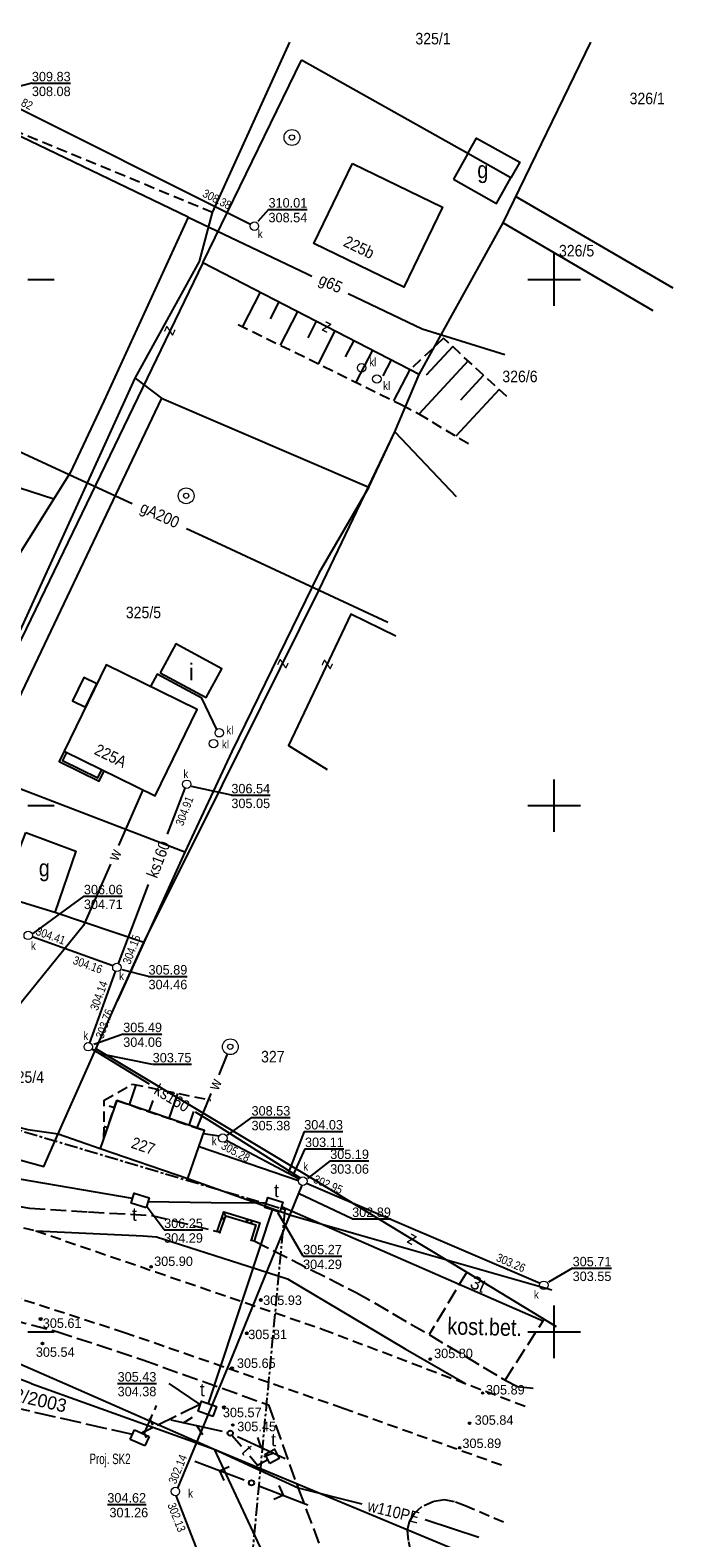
# Model space of a CAD drawing. Extents: x 4615668 to 9294084, y 5331114 to 10688993.
# Tile 171 of 181: x 4656145 to 4656206, y 5335843 to 5335987. Entities that reach past the tile are written whole.
import ezdxf
from ezdxf.enums import TextEntityAlignment as Align

# ---------------------------------------------------------------- set-up
doc = ezdxf.new("R2010")
doc.units = 0
doc.header["$MEASUREMENT"] = 0
for name, pattern in [('CENTER', [2, 1.25, -0.25, 0.25, -0.25]), ('CHODNIK', [2, 1.5, -0.5]), ('JEZDNIA', [1.5, 1, -0.5]), ('PROJEKT', [2.5, 2, -0.5]), ('SKARPA1', [1.5, 1, -0.5]), ('UZYTEK', [1.5, 1, -0.5])]:
    doc.linetypes.add(name, pattern=pattern)
for name, color, linetype in [('11', 7, 'Continuous'), ('12', 7, 'Continuous'), ('13', 7, 'Continuous'), ('14', 7, 'Continuous'), ('15', 7, 'Continuous'), ('16', 7, 'Continuous'), ('18', 7, 'Continuous'), ('19', 7, 'Continuous'), ('2', 7, 'Continuous'), ('22', 7, 'Continuous'), ('23', 7, 'Continuous'), ('24', 7, 'Continuous'), ('25', 7, 'Continuous'), ('26', 7, 'Continuous'), ('27', 7, 'Continuous'), ('28', 7, 'Continuous'), ('3', 7, 'Continuous'), ('31', 7, 'Continuous'), ('38', 7, 'Continuous'), ('5', 7, 'Continuous'), ('51', 7, 'Continuous'), ('52', 7, 'Continuous'), ('54', 7, 'Continuous'), ('56', 7, 'Continuous'), ('58', 7, 'Continuous'), ('60', 7, 'Continuous'), ('9', 7, 'Continuous'), ('UKKPA_506', 7, 'Continuous'), ('UWWPA_907', 7, 'Continuous')]:
    doc.layers.add(name, color=color, linetype=linetype)
doc.styles.add('txt', font='TXT', dxfattribs={"height": 0.2})

# ---------------------------------------------------------------- blocks, each defined once
blk = doc.blocks.new('KL')
at = {"layer": 'UKKPA_506', "color": 7, "linetype": 'Continuous', "lineweight": 13}
blk.add_circle((0, 0), 0.4, dxfattribs=at)
blk = doc.blocks.new('SLU')
at = {"layer": '22', "color": 1, "linetype": 'Continuous'}
blk.add_circle((0, 0), 0.25, dxfattribs=at)
blk = doc.blocks.new('SEN')
at = {"layer": '22', "color": 1, "linetype": 'Continuous'}
for p, q in [((0.75, 0), (5.75, 0)), ((3.25, 0), (2.543, 0.707)), ((3.25, 0), (2.543, -0.707))]:
    blk.add_line(p, q, dxfattribs=at)
blk = doc.blocks.new('PLT')
at = {"layer": '24', "color": 40, "linetype": 'Continuous'}
for p, q in [((0.75, 0), (5.75, 0)), ((3.25, 0), (2.543, 0.707)), ((4.543, 0), (3.836, -0.707))]:
    blk.add_line(p, q, dxfattribs=at)
blk = doc.blocks.new('WLD')
at = {"layer": '24', "color": 125, "linetype": 'Continuous'}
blk.add_lwpolyline([(0.75, -0.5), (-0.75, -0.5), (-0.75, 0.5), (0.75, 0.5)], close=True, dxfattribs=at)
blk = doc.blocks.new('WLM')
at = {"layer": '24', "color": 40, "linetype": 'Continuous'}
blk.add_lwpolyline([(0.5, -0.5), (-0.5, -0.5), (-0.5, 0.5), (0.5, 0.5)], close=True, dxfattribs=at)
blk = doc.blocks.new('SB')
at = {"layer": 'UWWPA_907', "color": 7, "linetype": 'Continuous', "lineweight": 13}
for radius in [0.75, 0.25]:
    blk.add_circle((0, 0), radius, dxfattribs=at)
blk = doc.blocks.new('Z')
at = {"layer": '60', "color": 11, "linetype": 'Continuous', "style": 'txt', "width": 0.88}
blk.add_text('z', height=1.25, rotation=0.0001, dxfattribs=at).set_placement((-0.01, 0.19), align=Align.MIDDLE)
blk = doc.blocks.new('WYS')
at = {"layer": '52', "color": 67, "linetype": 'Continuous'}
blk.add_circle((0, 0), 0.08, dxfattribs=at)
blk = doc.blocks.new('A$C194')
at = {"layer": '23', "color": 44, "linetype": 'Continuous'}
for p, q in [((0, 4.5), (3, 14)), ((14.3, 0), (0, 4.5)), ((3, 14), (17.3, 9.5)), ((17.3, 9.5), (14.3, 0))]:
    blk.add_line(p, q, dxfattribs=at)

msp = doc.modelspace()

# ---------------------------------------------------------------- linework, layer by layer
at = {"layer": '11', "color": 2, "linetype": 'Continuous'}
for points in [[(4656175.811, 5335974.036), (4656184.355, 5335969.886), (4656180.669, 5335962.298), (4656172.125, 5335966.448)], [(4656185.39, 5335972.548), (4656189.486, 5335970.245), (4656190.851, 5335972.673), (4656186.755, 5335974.976)], [(4656148.406, 5335918.205), (4656157.053, 5335913.974), (4656161.058, 5335922.16), (4656152.411, 5335926.391)], [(4656151.528, 5335924.586), (4656150.28, 5335925.197), (4656149.203, 5335922.996), (4656150.451, 5335922.385)], [(4656144.761, 5335910.487), (4656149.52, 5335908.716), (4656147.518, 5335902.872), (4656142.454, 5335904.419)]]:
    msp.add_lwpolyline(points, close=True, dxfattribs=at)
at = {"layer": '13', "color": 7, "linetype": 'Continuous'}
for points in [[(4656186.755, 5335974.976), (4656187.588, 5335976.458), (4656191.684, 5335974.155), (4656190.851, 5335972.673)], [(4656157.536, 5335925.65), (4656161.893, 5335923.299), (4656163.371, 5335926.039), (4656159.014, 5335928.39)], [(4656151.842, 5335880.462), (4656160.17, 5335877.598), (4656161.735, 5335882.149), (4656153.407, 5335885.013)]]:
    msp.add_lwpolyline(points, close=True, dxfattribs=at)
at = {"layer": '15', "color": 62, "linetype": 'Continuous'}
for points in [[(4656148.406, 5335918.205), (4656147.92, 5335917.213), (4656151.728, 5335915.35), (4656152.214, 5335916.342)], [(4656148.642, 5335918.09), (4656148.263, 5335917.316), (4656151.6, 5335915.683), (4656151.979, 5335916.457)]]:
    msp.add_lwpolyline(points, dxfattribs=at)
at = {"layer": '16', "color": 7, "linetype": 'JEZDNIA'}
for points in [[(4656189.954, 5335850.356), (4656174.902, 5335855.759), (4656154.15, 5335862.948), (4656144.32, 5335866.121), (4656128.987, 5335870.178), (4656117.342, 5335873.276), (4656104.654, 5335876.567), (4656084.493, 5335881.576), (4656054.224, 5335888.857), (4656026.928, 5335895.557), (4656010.387, 5335899.749), (4655998.654, 5335902.666), (4655980.071, 5335907.188), (4655956.36, 5335913.034), (4655938.769, 5335917.413), (4655914.614, 5335923.416), (4655886.794, 5335930.059), (4655861.35, 5335936.691), (4655832.17, 5335944.22), (4655820.43, 5335947.161)], [(4656035.669, 5335921.9), (4656030.654, 5335910.055), (4656029.984, 5335908.303), (4656029.286, 5335906.256), (4656029.232, 5335905.269), (4656029.242, 5335903.825), (4656030.039, 5335902.56), (4656031.196, 5335900.832), (4656033.303, 5335900.376), (4656049.719, 5335896.235), (4656078.39, 5335889.213), (4656092.279, 5335885.735), (4656114.918, 5335880.134), (4656132.858, 5335875.695), (4656145.714, 5335872.635), (4656157.099, 5335868.727), (4656173.024, 5335863.257), (4656192.209, 5335855.957)], [(4656190.153, 5335844.936), (4656186.506, 5335846.5), (4656185.498, 5335846.868), (4656184.535, 5335847.064), (4656183.512, 5335846.91), (4656182.348, 5335846.395), (4656181.66, 5335845.769), (4656181.167, 5335844.975), (4656181.006, 5335844.196), (4656181.109, 5335843.108), (4656181.754, 5335839.814), (4656182.462, 5335837.467), (4656183.753, 5335834.444), (4656184.512, 5335833.245)]]:
    msp.add_lwpolyline(points, dxfattribs=at)
at = {"layer": '16', "color": 7, "linetype": 'Continuous'}
for points in [[(4656179.928, 5335929.115), (4656175.643, 5335931.225), (4656169.714, 5335918.745), (4656173.391, 5335916.467)], [(4656145.714, 5335872.635), (4656155.923, 5335872.154), (4656157.189, 5335872.045), (4656165.092, 5335869.532), (4656169.637, 5335868.053), (4656180.816, 5335861.427), (4656186.477, 5335858.138)]]:
    msp.add_lwpolyline(points, dxfattribs=at)
at = {"layer": '16', "color": 7, "linetype": 'CHODNIK'}
for points in [[(4656125.072, 5335879.475), (4656140.228, 5335875.498), (4656145.105, 5335874.792), (4656150.71, 5335874.423), (4656156.747, 5335874.096), (4656162.929, 5335872.576)], [(4656166.467, 5335871.666), (4656176.149, 5335866.778), (4656183.072, 5335862.77)], [(4656123.572, 5335866.114), (4656127.012, 5335868.634), (4656131.749, 5335867.227), (4656147.705, 5335863.074), (4656155.888, 5335860.362), (4656167.825, 5335856.085), (4656170.659, 5335848.084), (4656173.326, 5335841.059), (4656175.142, 5335836.261), (4656180.812, 5335826.646), (4656182.537, 5335825.303)], [(4656186.649, 5335868.708), (4656183.072, 5335862.77), (4656190.298, 5335858.433), (4656194, 5335864.231)], [(4656190.298, 5335858.433), (4656191.481, 5335857.829), (4656193.053, 5335857.678)]]:
    msp.add_lwpolyline(points, dxfattribs=at)
at = {"layer": '19', "color": 172, "linetype": 'Continuous'}
for p, q in [((4656163.61, 5335873.608), (4656163.427, 5335873.991)), ((4656163.751, 5335874.008), (4656163.568, 5335874.391)), ((4656165.605, 5335873.498), (4656165.979, 5335873.697)), ((4656166.01, 5335873.374), (4656166.385, 5335873.572)), ((4656163.211, 5335872.476), (4656162.929, 5335872.576)), ((4656166.179, 5335871.752), (4656166.467, 5335871.666))]:
    msp.add_line(p, q, dxfattribs=at)
for points in [[(4656162.929, 5335872.576), (4656163.582, 5335874.433), (4656166.987, 5335873.388), (4656166.467, 5335871.666)], [(4656163.211, 5335872.476), (4656163.77, 5335874.061), (4656166.613, 5335873.188), (4656166.179, 5335871.752)]]:
    msp.add_lwpolyline(points, dxfattribs=at)
for p in [(4656163.211, 5335872.476), (4656166.179, 5335871.752)]:
    msp.add_point(p, dxfattribs=at)
at = {"layer": '2', "color": 7, "linetype": 'Continuous'}
for p, q in [((4656191.306, 5335970.889), (4656206.226, 5335962.233)), ((4656190.102, 5335968.412), (4656204.327, 5335960.057)), ((4656159.878, 5335908.619), (4656153.486, 5335894.524)), ((4656162.662, 5335851.881), (4656188.661, 5335841.056))]:
    msp.add_line(p, q, dxfattribs=at)
for points in [[(4656155.167, 5335953.628), (4656161.278, 5335964.738), (4656162.511, 5335969.386), (4656169.843, 5335985.559)], [(4656177.339, 5335943.277), (4656179.824, 5335948.559), (4656182.128, 5335953.997), (4656190.102, 5335968.412), (4656198.434, 5335985.559)], [(4656138.43, 5335916.967), (4656155.167, 5335953.628), (4656157.663, 5335951.758), (4656140.611, 5335916), (4656136.397, 5335905.251), (4656133.568, 5335898.228)], [(4656157.663, 5335951.758), (4656177.339, 5335943.277), (4656172.593, 5335935.119), (4656164.33, 5335918.183), (4656159.878, 5335908.619), (4656140.611, 5335916)], [(4656128.769, 5335886.316), (4656144.965, 5335882.248), (4656147.831, 5335881.845), (4656153.486, 5335894.524)], [(4656147.831, 5335881.845), (4656151.842, 5335880.462), (4656160.17, 5335877.598), (4656169.949, 5335874.115), (4656176.107, 5335872.345), (4656194.73, 5335867.014)], [(4656145.288, 5335858.121), (4656137.502, 5335861.067), (4656123.763, 5335863.99)], [(4656145.288, 5335858.121), (4656162.662, 5335851.881), (4656175.954, 5335823.446), (4656181.46, 5335821.079)]]:
    msp.add_lwpolyline(points, dxfattribs=at)
at = {"layer": '23', "color": 40, "linetype": 'Continuous'}
for p, q in [((4656154.894, 5335875.695), (4656144.17, 5335877.526)), ((4656169.065, 5335874.931), (4656193.98, 5335864.042)), ((4656162.117, 5335856.218), (4656168.189, 5335874.618)), ((4656164.349, 5335853.208), (4656165.25, 5335852.159))]:
    msp.add_line(p, q, dxfattribs=at)
at = {"layer": '23', "color": 44, "linetype": 'PROJEKT'}
for p, q in [((4656154.898, 5335853.261), (4656132.25, 5335858.44)), ((4656161.299, 5335856.112), (4656155.787, 5335853.41)), ((4656156.009, 5335853.334), (4656157.189, 5335856.021)), ((4656156.505, 5335854.825), (4656156.79, 5335854.16)), ((4656155.907, 5335853.626), (4656156.193, 5335852.961))]:
    msp.add_line(p, q, dxfattribs=at)
at = {"layer": '23', "color": 40, "linetype": 'Continuous'}
for points in [[(4656167.597, 5335875.258), (4656162.379, 5335875.303), (4656156.371, 5335875.394)], [(4656166.042, 5335851.237), (4656166.786, 5335850.371), (4656167.753, 5335850.901)]]:
    msp.add_lwpolyline(points, dxfattribs=at)
at = {"layer": '25', "color": 165, "linetype": 'Continuous'}
for p, q in [((4656155.898, 5335914.539), (4656153.58, 5335909.238)), ((4656163.903, 5335889.422), (4656163.087, 5335887.446)), ((4656162.352, 5335885.667), (4656161.004, 5335882.401)), ((4656140.558, 5335861.586), (4656148.968, 5335857.894)), ((4656148.968, 5335857.894), (4656162.662, 5335851.881))]:
    msp.add_line(p, q, dxfattribs=at)
for points in [[(4656152.809, 5335907.474), (4656150.259, 5335901.644), (4656142.638, 5335892.244)], [(4656162.662, 5335851.881), (4656170.647, 5335848.203), (4656176.672, 5335846.698)], [(4656182.687, 5335845.196), (4656182.781, 5335845.172), (4656187.808, 5335843.514)]]:
    msp.add_lwpolyline(points, dxfattribs=at)
at = {"layer": '27', "color": 17, "linetype": 'Continuous'}
for p, q in [((4656141.91, 5335980.394), (4656166.122, 5335968.265)), ((4656158.241, 5335910.307), (4656159.909, 5335914.681)), ((4656153.56, 5335898.033), (4656156.424, 5335905.542)), ((4656153.041, 5335897.795), (4656145.371, 5335900.558)), ((4656150.833, 5335890.492), (4656153.281, 5335897.283)), ((4656151.039, 5335889.908), (4656156.49, 5335886.593)), ((4656161.218, 5335880.646), (4656170.683, 5335877.417)), ((4656163.12, 5335881.617), (4656161.631, 5335881.846)), ((4656170.721, 5335877.53), (4656163.797, 5335881.198)), ((4656171.429, 5335877.158), (4656193.622, 5335867.644))]:
    msp.add_line(p, q, dxfattribs=at)
for points in [[(4656162.903, 5335920.271), (4656161.473, 5335923.243), (4656157.231, 5335925.509), (4656156.599, 5335924.342)], [(4656160.847, 5335883.943), (4656162.056, 5335883.208), (4656170.832, 5335877.664)], [(4656159.207, 5335848.187), (4656164.148, 5335860.098), (4656171.012, 5335876.953)], [(4656168.551, 5335823.685), (4656165.267, 5335831.49), (4656159.049, 5335847.466)]]:
    msp.add_lwpolyline(points, dxfattribs=at)
at = {"layer": '31', "color": 2, "linetype": 'Continuous'}
for p, q in [((4656129.706, 5335947.879), (4656147.439, 5335942.164)), ((4656154.859, 5335941.703), (4656148.881, 5335944.452)), ((4656161.953, 5335938.441), (4656160.015, 5335939.332)), ((4656179.156, 5335930.422), (4656161.953, 5335938.441))]:
    msp.add_line(p, q, dxfattribs=at)
for points in [[(4656148.881, 5335944.452), (4656118.687, 5335958.431), (4656071.488, 5335981.76), (4656063.755, 5335985.559)], [(4656160.2, 5335968.941), (4656134.3, 5335981.374), (4656124.49, 5335985.559)], [(4656160.2, 5335968.941), (4656152.176, 5335951.45), (4656148.995, 5335944.633), (4656139.128, 5335928.974), (4656138.443, 5335927.566)], [(4656160.2, 5335968.941), (4656171.556, 5335963.527), (4656171.948, 5335963.34)], [(4656175.377, 5335961.702), (4656182.406, 5335958.345), (4656190.258, 5335955.9)]]:
    msp.add_lwpolyline(points, dxfattribs=at)
at = {"layer": '38', "color": 97, "linetype": 'Continuous'}
for p, q in [((4656161.593, 5335964.606), (4656170.952, 5335983.862)), ((4656186.755, 5335974.976), (4656170.952, 5335983.862)), ((4656182.128, 5335953.997), (4656161.593, 5335964.606)), ((4656179.824, 5335948.559), (4656182.128, 5335953.997))]:
    msp.add_line(p, q, dxfattribs=at)
for points in [[(4656161.593, 5335964.606), (4656144.346, 5335928.922), (4656137.083, 5335915.91), (4656124.557, 5335921.235)], [(4656155.976, 5335900.015), (4656163.439, 5335914.999), (4656172.635, 5335933.516), (4656179.824, 5335948.559), (4656185.635, 5335942.4)], [(4656153.486, 5335894.524), (4656155.976, 5335900.015), (4656147.518, 5335902.872)], [(4656127.009, 5335884.08), (4656146.464, 5335878.744), (4656147.831, 5335881.845), (4656153.486, 5335894.524)], [(4656151.438, 5335889.932), (4656172.015, 5335877.553), (4656180.999, 5335872.124), (4656186.649, 5335868.708), (4656195.148, 5335863.532)]]:
    msp.add_lwpolyline(points, dxfattribs=at)
at = {"layer": '51', "color": 3, "linetype": 'Continuous'}
for p, q in [((4656167.025, 5335961.8), (4656165.345, 5335958.549)), ((4656168.801, 5335960.882), (4656167.971, 5335959.274)), ((4656170.578, 5335959.964), (4656168.935, 5335956.783)), ((4656172.355, 5335959.046), (4656171.543, 5335957.473)), ((4656174.132, 5335958.128), (4656172.526, 5335955.018)), ((4656175.909, 5335957.21), (4656175.115, 5335955.673)), ((4656185.314, 5335956.639), (4656182.8, 5335953.921)), ((4656177.686, 5335956.292), (4656176.116, 5335953.253)), ((4656179.463, 5335955.374), (4656178.687, 5335953.872)), ((4656186.782, 5335955.281), (4656182.121, 5335950.241)), ((4656181.24, 5335954.456), (4656179.706, 5335951.488)), ((4656188.251, 5335953.923), (4656186.06, 5335951.555)), ((4656189.719, 5335952.565), (4656185.619, 5335948.133)), ((4656154.601, 5335884.602), (4656155.252, 5335886.495)), ((4656156.493, 5335883.952), (4656156.86, 5335885.021)), ((4656158.384, 5335883.301), (4656159.203, 5335885.684)), ((4656153.167, 5335884.316), (4656152.688, 5335884.481)), ((4656160.275, 5335882.651), (4656160.727, 5335883.965)), ((4656152.517, 5335882.425), (4656152.197, 5335882.535))]:
    msp.add_line(p, q, dxfattribs=at)
at = {"layer": '51', "color": 3, "linetype": 'SKARPA1'}
for points in [[(4656164.941, 5335958.747), (4656180.486, 5335951.105), (4656182.091, 5335950.259), (4656187.044, 5335947.274)], [(4656190.453, 5335951.886), (4656184.449, 5335957.439), (4656181.268, 5335954.441)], [(4656152.192, 5335881.479), (4656152.21, 5335885.029), (4656154.908, 5335886.566), (4656162.357, 5335885.037)], [(4656152.192, 5335881.479), (4656153.407, 5335885.013), (4656161.735, 5335882.149)]]:
    msp.add_lwpolyline(points, dxfattribs=at)
at = {"layer": '52', "color": 67, "linetype": 'Continuous'}
for centre in [(4656167.097, 5335866.055), (4656146.177, 5335864.245), (4656146.357, 5335861.915), (4656165.767, 5335862.895), (4656164.348, 5335859.563), (4656163.597, 5335855.855)]:
    msp.add_circle(centre, 0.1, dxfattribs=at)
at = {"layer": '54', "color": 40, "linetype": 'Continuous'}
for p, q in [((4656157.904, 5335872.717), (4656156.308, 5335874.87)), ((4656171.102, 5335870.214), (4656168.701, 5335874.362)), ((4656158.35, 5335858.127), (4656161.299, 5335856.112))]:
    msp.add_line(p, q, dxfattribs=at)
at = {"layer": '56', "color": 17, "linetype": 'Continuous'}
for p, q in [((4656145.344, 5335981.664), (4656142.058, 5335980.82)), ((4656167.82, 5335969.673), (4656166.803, 5335968.527)), ((4656164.293, 5335914.014), (4656160.513, 5335914.856)), ((4656150.285, 5335904.422), (4656145.447, 5335900.875)), ((4656156.424, 5335896.798), (4656153.917, 5335897.425)), ((4656154.02, 5335891.324), (4656151.236, 5335890.337)), ((4656156.796, 5335888.446), (4656151.95, 5335889.407)), ((4656166.208, 5335883.396), (4656163.893, 5335881.727)), ((4656171.194, 5335882.075), (4656169.682, 5335878.107)), ((4656171.27, 5335880.404), (4656170.212, 5335878.107)), ((4656173.679, 5335879.271), (4656171.51, 5335877.615)), ((4656175.771, 5335873.76), (4656170.737, 5335876.14)), ((4656196.709, 5335869.077), (4656194.43, 5335867.754))]:
    msp.add_line(p, q, dxfattribs=at)
at = {"layer": '58', "color": 1, "linetype": 'CENTER'}
msp.add_lwpolyline([(4655914.462, 5335691.584), (4655921.799, 5335777.288), (4656036.6, 5335762.54), (4656091.085, 5335838.33), (4656087.414, 5335867.176), (4656022.685, 5335883.426), (4656035.386, 5335914.616), (4656169.362, 5335874.669), (4656160.282, 5335778.355), (4656093.774, 5335647.606), (4656033.626, 5335672.476)], dxfattribs=at)
at = {"layer": '60', "color": 7, "linetype": 'Continuous'}
for p, q in [((4656194.967, 5335960.525), (4656194.967, 5335965.525)), ((4656144.967, 5335963.025), (4656147.467, 5335963.025)), ((4656192.467, 5335963.025), (4656197.467, 5335963.025)), ((4656194.967, 5335910.525), (4656194.967, 5335915.525)), ((4656144.967, 5335913.025), (4656147.467, 5335913.025)), ((4656192.467, 5335913.025), (4656197.467, 5335913.025)), ((4656194.967, 5335860.525), (4656194.967, 5335865.525)), ((4656144.967, 5335863.025), (4656147.467, 5335863.025)), ((4656192.467, 5335863.025), (4656197.467, 5335863.025))]:
    msp.add_line(p, q, dxfattribs=at)
at = {"layer": '9', "color": 3, "linetype": 'UZYTEK'}
msp.add_line((4656162.511, 5335969.386), (4656134.802, 5335980.844), dxfattribs=at)

# ---------------------------------------------------------------- block references
at = {"layer": '22', "color": 1, "linetype": 'Continuous'}
for xscale, yscale, rotation in [(0.999998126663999, 0.999998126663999, 159.4755566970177), (1.000001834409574, 1.000001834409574, 338.8575937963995)]:
    msp.add_blockref('SEN', (4656166.203, 5335848.682), dxfattribs=dict(at, xscale=xscale, yscale=yscale, rotation=rotation))
msp.add_blockref('SLU', (4656166.203, 5335848.682), dxfattribs=at)
at = {"layer": '23', "color": 44, "linetype": 'Continuous', "xscale": 0.09999999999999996, "yscale": 0.09999999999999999, "rotation": 353.0879944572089}
msp.add_blockref('A$C194', (4656154.64, 5335852.363), dxfattribs=at)
at = {"layer": '24', "color": 125, "linetype": 'Continuous'}
for p, xscale, yscale, rotation in [((4656155.624, 5335875.517), 1.000001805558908, 1.000001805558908, 342.7410110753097), ((4656168.332, 5335875.097), 1.000001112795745, 1.000001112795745, 343.3365330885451)]:
    msp.add_blockref('WLD', p, dxfattribs=dict(at, xscale=xscale, yscale=yscale, rotation=rotation))
at = {"layer": '24', "color": 125, "linetype": 'Continuous', "rotation": 340.261321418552}
msp.add_blockref('WLD', (4656162.007, 5335855.726), dxfattribs=at)
at = {"layer": '24', "color": 40, "linetype": 'Continuous'}
for name, p, xscale, yscale, rotation in [('PLT', (4656164.186, 5335853.398), 1.000000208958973, 1.000000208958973, 167.4095232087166), ('PLT', (4656164.186, 5335853.398), 1.000001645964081, 1.000001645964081, 335.2574883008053), ('WLM', (4656168.161, 5335851.201), 0.999999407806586, 0.999999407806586, 297.2351606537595)]:
    msp.add_blockref(name, p, dxfattribs=dict(at, xscale=xscale, yscale=yscale, rotation=rotation))
msp.add_blockref('SLU', (4656164.186, 5335853.398), dxfattribs=at)
at = {"layer": '26', "color": 165, "linetype": 'Continuous'}
for p in [(4656170.045, 5335976.513), (4656159.999, 5335942.468), (4656164.189, 5335890.116)]:
    msp.add_blockref('SB', p, dxfattribs=at)
at = {"layer": '28', "color": 17, "linetype": 'Continuous'}
for p in [(4656166.48, 5335968.086), (4656176.664, 5335954.621), (4656178.108, 5335953.565), (4656162.594, 5335918.918), (4656163.14, 5335919.949), (4656160.052, 5335915.055), (4656144.995, 5335900.694), (4656153.417, 5335897.659), (4656150.697, 5335890.116), (4656163.481, 5335881.444), (4656171.077, 5335877.348), (4656193.974, 5335867.455), (4656158.977, 5335847.859)]:
    msp.add_blockref('KL', p, dxfattribs=at)
at = {"layer": '52', "color": 67, "linetype": 'Continuous'}
for p in [(4656156.669, 5335869.215), (4656183.184, 5335860.436), (4656188.164, 5335857.222), (4656164.424, 5335854.175), (4656186.92, 5335854.346), (4656185.978, 5335852.015)]:
    msp.add_blockref('WYS', p, dxfattribs=at)
at = {"layer": '60', "color": 11, "linetype": 'Continuous'}
for p, xscale, yscale, rotation in [((4656158.486, 5335958.151), 0.9999984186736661, 0.9999984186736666, 64.52165106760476), ((4656173.336, 5335958.546), 0.9999998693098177, 0.9999998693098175, 154.1371570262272), ((4656169.146, 5335926.509), 0.9999995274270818, 0.9999995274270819, 244.6153334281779), ((4656173.359, 5335926.448), 0.9999993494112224, 0.9999993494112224, 243.981079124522), ((4656181.425, 5335871.862), 0.9999980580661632, 0.9999980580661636, 150.827407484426)]:
    msp.add_blockref('Z', p, dxfattribs=dict(at, xscale=xscale, yscale=yscale, rotation=rotation))

# ---------------------------------------------------------------- texts
at = {"layer": '12', "color": 7, "linetype": 'Continuous', "style": 'txt', "width": 0.875}
for p in [(4656188.172, 5335973.208), (4656146.525, 5335906.872)]:
    msp.add_text('g', height=1.6, dxfattribs=at).set_placement(p, align=Align.MIDDLE)
at = {"layer": '12', "color": 62, "linetype": 'Continuous', "style": 'txt', "width": 0.909091}
for s, rotation, p in [('225b', 334.09318, (4656176.18, 5335965.59)), ('225A', 333.92737, (4656152.588, 5335917.272))]:
    msp.add_text(s, height=1.1, rotation=rotation, dxfattribs=at).set_placement(p, align=Align.CENTER)
at = {"layer": '14', "color": 7, "linetype": 'Continuous', "style": 'txt', "width": 0.875}
msp.add_text('i', height=1.6, dxfattribs=at).set_placement((4656160.489, 5335925.766), align=Align.MIDDLE)
at = {"layer": '14', "color": 245, "linetype": 'Continuous', "style": 'txt', "width": 0.909091}
msp.add_text('227', height=1.1, rotation=341.0219, dxfattribs=at).set_placement((4656155.745, 5335880.177), align=Align.CENTER)
at = {"layer": '18', "color": 7, "linetype": 'Continuous', "style": 'txt', "width": 0.875}
msp.add_text('kost.bet.', height=1.6, rotation=358.61631, dxfattribs=at).set_placement((4656188.352, 5335863.535), align=Align.MIDDLE)
at = {"layer": '23', "color": 44, "linetype": 'CENTER', "style": 'txt', "width": 0.69}
msp.add_text('Proj. SK2', height=1, dxfattribs=at).set_placement((4656150.82, 5335850.461))
at = {"layer": '24', "color": 125, "linetype": 'Continuous', "style": 'txt'}
for p in [(4656168.347, 5335875.833), (4656154.852, 5335873.577), (4656161.3, 5335856.914)]:
    msp.add_text('t', height=1.25, dxfattribs=at).set_placement(p)
at = {"layer": '24', "color": 40, "linetype": 'Continuous', "style": 'txt'}
msp.add_text('t', height=1.25, dxfattribs=at).set_placement((4656168.065, 5335852.149))
at = {"layer": '25', "color": 165, "linetype": 'Continuous', "style": 'txt', "width": 0.909091}
for s, rotation, p in [('w', 66.38018, (4656153.194, 5335908.356)), ('w', 67.56407, (4656162.721, 5335886.556)), ('w110PE', 345.97487, (4656179.679, 5335845.947))]:
    msp.add_text(s, height=1.1, rotation=rotation, dxfattribs=at).set_placement(p, align=Align.MIDDLE)
at = {"layer": '27', "color": 17, "linetype": 'Continuous', "style": 'txt', "width": 0.909091}
for rotation, p in [(69.12479, (4656157.333, 5335907.925)), (328.69408, (4656158.67, 5335885.268))]:
    msp.add_text('ks160', height=1.1, rotation=rotation, dxfattribs=at).set_placement(p, align=Align.MIDDLE)
at = {"layer": '28', "color": 17, "linetype": 'Continuous', "style": 'txt', "width": 0.875}
for s, p in [('k', (4656166.803, 5335966.957)), ('kl', (4656177.385, 5335954.771)), ('kl', (4656178.704, 5335952.521)), ('kl', (4656163.808, 5335919.791)), ('kl', (4656163.395, 5335918.457)), ('k', (4656159.732, 5335915.64)), ('k', (4656145.248, 5335899.314)), ('k', (4656153.626, 5335896.448)), ('k', (4656150.217, 5335890.772)), ('k', (4656162.421, 5335880.766)), ('k', (4656171.114, 5335878.336)), ('k', (4656193.032, 5335866.177)), ('k', (4656160.174, 5335847.286))]:
    msp.add_text(s, height=0.8, dxfattribs=at).set_placement(p)
at = {"layer": '3', "color": 40, "linetype": 'Continuous', "style": 'txt'}
for s, rotation, p in [('3t', 336.39276, (4656187.494, 5335867.005)), ('t-882/2003', 347.11996, (4656144.585, 5335856.248))]:
    msp.add_text(s, height=1.25, rotation=rotation, dxfattribs=at).set_placement(p, align=Align.CENTER)
msp.add_text('t', height=1.25, rotation=310.66278, dxfattribs=at).set_placement((4656166.27, 5335852.227), align=Align.TOP_CENTER)
at = {"layer": '31', "color": 2, "linetype": 'Continuous', "style": 'txt', "width": 0.909091}
for s, rotation, p in [('g65', 334.47069, (4656173.662, 5335962.521)), ('gA200', 335.30524, (4656157.438, 5335940.517))]:
    msp.add_text(s, height=1.1, rotation=rotation, dxfattribs=at).set_placement(p, align=Align.MIDDLE)
at = {"layer": '5', "color": 6, "linetype": 'Continuous', "style": 'txt', "width": 0.909091}
for s, p in [('325/1', (4656183.445, 5335985.925)), ('326/1', (4656203.794, 5335980.24)), ('326/5', (4656197.084, 5335965.778)), ('326/6', (4656191.704, 5335953.83)), ('325/5', (4656155.942, 5335931.404)), ('327', (4656168.229, 5335889.178)), ('325/4', (4656144.826, 5335887.261))]:
    msp.add_text(s, height=1.1, dxfattribs=at).set_placement(p, align=Align.MIDDLE)
at = {"layer": '52', "color": 67, "linetype": 'Continuous', "style": 'txt'}
for s, p in [('305.90', (4656156.955, 5335869.285)), ('305.93', (4656167.311, 5335865.582)), ('305.61', (4656146.378, 5335863.408)), ('305.81', (4656165.895, 5335862.336)), ('305.54', (4656145.72, 5335860.658)), ('305.65', (4656164.82, 5335859.606)), ('305.80', (4656183.55, 5335860.531)), ('305.89', (4656188.47, 5335857.077)), ('305.57', (4656163.483, 5335854.919)), ('305.84', (4656187.405, 5335854.2)), ('305.45', (4656164.849, 5335853.585)), ('305.89', (4656186.239, 5335851.99))]:
    msp.add_text(s, height=0.9, dxfattribs=at).set_placement(p)
at = {"layer": '54', "color": 40, "linetype": 'Continuous', "style": 'txt'}
for s, p in [('%%U306.25', (4656157.904, 5335872.897)), ('%%U305.27', (4656171.102, 5335870.394)), ('%%U305.43', (4656153.487, 5335858.309))]:
    msp.add_text(s, height=0.9, dxfattribs=at).set_placement(p)
for s, p in [('304.29', (4656157.904, 5335872.397)), ('304.29', (4656171.102, 5335869.894)), ('304.38', (4656153.487, 5335857.809))]:
    msp.add_text(s, height=0.9, dxfattribs=at).set_placement(p, align=Align.TOP_LEFT)
at = {"layer": '56', "color": 17, "linetype": 'Continuous', "style": 'txt'}
for s, p in [('%%U309.83', (4656145.344, 5335981.844)), ('%%U310.01', (4656167.82, 5335969.853)), ('%%U306.54', (4656164.293, 5335914.194)), ('%%U306.06', (4656150.285, 5335904.602)), ('%%U305.89', (4656156.424, 5335896.978)), ('%%U305.49', (4656154.02, 5335891.504)), ('%%U303.75', (4656156.82, 5335888.629)), ('%%U308.53', (4656166.208, 5335883.576)), ('%%U304.03', (4656171.212, 5335882.257)), ('%%U303.11', (4656171.285, 5335880.589)), ('%%U305.19', (4656173.679, 5335879.451)), ('%%U302.89', (4656175.763, 5335873.941)), ('%%U305.71', (4656196.709, 5335869.257)), ('%%U304.62', (4656152.512, 5335846.807))]:
    msp.add_text(s, height=0.9, dxfattribs=at).set_placement(p)
at = {"layer": '56', "color": 17, "linetype": 'Continuous', "style": 'txt', "width": 0.875}
for s, rotation, p in [('307.82', 333.39142, (4656142.613, 5335980.378)), ('308.38', 333.39142, (4656161.472, 5335970.93)), ('304.41', 340.18922, (4656145.652, 5335900.776)), ('304.14', 70.17367, (4656151.595, 5335893.491)), ('305.28', 332.08752, (4656163.245, 5335880.462)), ('302.95', 336.7952, (4656172.015, 5335877.233)), ('303.26', 336.79549, (4656189.373, 5335869.792)), ('302.14', 67.47003, (4656159.016, 5335848.509))]:
    msp.add_text(s, height=0.8, rotation=rotation, dxfattribs=at).set_placement(p)
at = {"layer": '56', "color": 17, "linetype": 'Continuous', "style": 'txt'}
for s, p in [('308.08', (4656145.344, 5335981.344)), ('308.54', (4656167.82, 5335969.353)), ('305.05', (4656164.293, 5335913.694)), ('304.71', (4656150.285, 5335904.102)), ('304.46', (4656156.424, 5335896.478)), ('304.06', (4656154.02, 5335891.004)), ('305.38', (4656166.208, 5335883.076)), ('303.06', (4656173.679, 5335878.951)), ('303.55', (4656196.709, 5335868.757)), ('301.26', (4656152.711, 5335846.308))]:
    msp.add_text(s, height=0.9, dxfattribs=at).set_placement(p, align=Align.TOP_LEFT)
at = {"layer": '56', "color": 17, "linetype": 'Continuous', "style": 'txt', "width": 0.875}
for s, rotation, p in [('304.91', 69.12479, (4656158.95, 5335911.322)), ('304.15', 69.12479, (4656153.931, 5335898.162)), ('304.16', 340.18922, (4656149.441, 5335898.773)), ('303.76', 70.17367, (4656151.37, 5335891.098)), ('302.13', 291.26643, (4656158.952, 5335846.886))]:
    msp.add_text(s, height=0.8, rotation=rotation, dxfattribs=at).set_placement(p, align=Align.TOP_LEFT)

doc.saveas('drawing.dxf')
